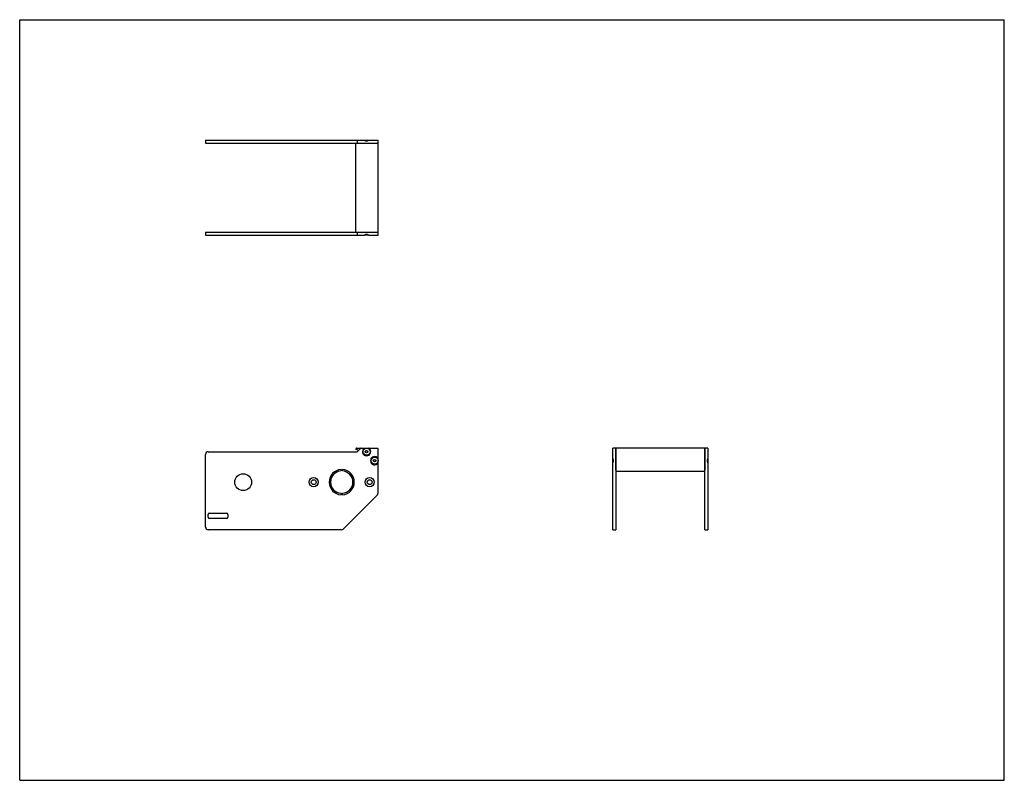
# Model space of a CAD drawing. Header units: inches. Extents: x 0 to 44, y 0 to 34.
import ezdxf

# ---------------------------------------------------------------- set-up
doc = ezdxf.new("R2010")
doc.units = ezdxf.units.IN
doc.header["$LTSCALE"] = 2.42
doc.header["$MEASUREMENT"] = 0
doc.layers.get('0').update_dxf_attribs({"linetype": 'CONTINUOUS'})
for name, color, linetype in [('350537_BL0', 7, 'CONTINUOUS'), ('350538_BL4', 7, 'CONTINUOUS'), ('350539_WW_350539_04_BL3', 7, 'CONTINUOUS'), ('9304XXM_930410M_BL1', 7, 'CONTINUOUS'), ('9304XXM_930410M_BL2', 7, 'CONTINUOUS'), ('9304XXM_930410M_BL5', 7, 'CONTINUOUS'), ('9304XXM_930410M_BL6', 7, 'CONTINUOUS')]:
    doc.layers.add(name, color=color, linetype=linetype)

# ---------------------------------------------------------------- blocks, each defined once
blk = doc.blocks.new('350537_BL0', base_point=(17.469, 17.847))
at = {"layer": '350537_BL0', "color": 7, "linetype": 'CONTINUOUS'}
for p, q in [((8.301, 24.498), (8.301, 24.373)), ((8.301, 24.498), (15.021, 24.498)), ((8.301, 24.373), (15.407, 24.373)), ((15.08, 24.498), (15.08, 24.373)), ((15.253, 24.498), (16.02, 24.498)), ((15.593, 24.373), (15.409, 24.373)), ((15.593, 24.373), (16.02, 24.373)), ((16.02, 24.373), (16.02, 24.498)), ((8.301, 11.322), (8.301, 14.562)), ((8.426, 14.687), (15.08, 14.687)), ((15.232, 14.839), (15.08, 14.687)), ((15.253, 14.848), (15.99, 14.848)), ((16.02, 12.854), (16.02, 14.818)), ((26.511, 14.381), (26.511, 14.848)), ((26.636, 14.848), (26.511, 14.848)), ((26.636, 14.848), (26.636, 11.197)), ((26.511, 14.195), (26.511, 14.381)), ((26.511, 11.197), (26.511, 14.195)), ((14.36, 13.89), (14.36, 13.827)), ((14.42, 13.827), (14.42, 13.89)), ((14.36, 12.829), (14.36, 12.766)), ((14.42, 12.766), (14.42, 12.829)), ((14.451, 11.233), (15.983, 12.766)), ((8.426, 11.757), (8.426, 11.887)), ((8.486, 11.947), (9.241, 11.947)), ((9.301, 11.887), (9.301, 11.757)), ((9.241, 11.697), (8.486, 11.697)), ((14.362, 11.197), (8.426, 11.197)), ((26.511, 11.197), (26.636, 11.197))]:
    blk.add_line(p, q, dxfattribs=at)
for centre, radius in [((9.986, 13.328), 0.375), ((13.14, 13.328), 0.205), ((13.14, 13.328), 0.108), ((15.64, 13.328), 0.205), ((15.64, 13.328), 0.108)]:
    blk.add_circle(centre, radius, dxfattribs=at)
for centre, radius, start, end in [((8.426, 14.562), 0.125, 90, 180), ((15.253, 14.818), 0.03, 90, 135), ((15.5, 14.688), 0.185, 120.1537, 59.8463), ((15.99, 14.818), 0.03, 0, 90), ((15.86, 14.288), 0.185, 30.1537, 329.8463), ((14.39, 13.328), 0.562, 93.0572, 266.9428), ((14.39, 13.328), 0.5, 93.4398, 266.5602), ((14.39, 13.328), 0.562, 273.0572, 86.9428), ((14.39, 13.328), 0.5, 273.4398, 86.5602), ((15.895, 12.854), 0.125, 315, 360), ((8.486, 11.887), 0.06, 90, 180), ((9.241, 11.887), 0.06, 0, 90), ((8.486, 11.757), 0.06, 180, 270), ((9.241, 11.757), 0.06, 270, 360), ((8.426, 11.322), 0.125, 180, 270), ((14.362, 11.322), 0.125, 270, 315)]:
    blk.add_arc(centre, radius, start, end, dxfattribs=at)
for points, knots in [([(15.445, 24.388), (15.442, 24.387), (15.429, 24.383), (15.416, 24.377), (15.407, 24.373)], [0, 0, 0, 0, 0.250206, 1, 1, 1, 1]), ([(15.555, 24.388), (15.546, 24.391), (15.533, 24.395), (15.514, 24.397), (15.5, 24.398), (15.486, 24.397), (15.467, 24.395), (15.454, 24.391), (15.445, 24.388)], [0, 0, 0, 0, 0.249889, 0.374895, 0.499996, 0.625095, 0.750099, 1, 1, 1, 1]), ([(15.593, 24.373), (15.584, 24.377), (15.571, 24.383), (15.558, 24.387), (15.555, 24.388)], [0, 0, 0, 0, 0.749795, 1, 1, 1, 1]), ([(26.527, 14.343), (26.526, 14.346), (26.522, 14.359), (26.516, 14.372), (26.511, 14.381)], [0, 0, 0, 0, 0.250154, 1, 1, 1, 1]), ([(26.511, 14.195), (26.516, 14.204), (26.522, 14.217), (26.526, 14.23), (26.527, 14.233)], [0, 0, 0, 0, 0.749849, 1, 1, 1, 1]), ([(26.537, 14.288), (26.537, 14.297), (26.535, 14.316), (26.53, 14.334), (26.527, 14.343)], [0, 0, 0, 0, 0.499985, 1, 1, 1, 1]), ([(26.527, 14.233), (26.53, 14.242), (26.535, 14.26), (26.537, 14.279), (26.537, 14.288)], [0, 0, 0, 0, 0.500025, 1, 1, 1, 1])]:
    blk.add_open_spline(points, degree=3, knots=knots, dxfattribs=at)
blk = doc.blocks.new('9304XXM_930410M_BL1', base_point=(15.5, 19.459))
at = {"layer": '9304XXM_930410M_BL1', "color": 7, "linetype": 'CONTINUOUS'}
for p, q in [((15.555, 24.388), (15.445, 24.388)), ((15.451, 14.716), (15.5, 14.745)), ((15.451, 14.659), (15.451, 14.716)), ((15.5, 14.631), (15.451, 14.659)), ((15.5, 14.745), (15.549, 14.716)), ((15.549, 14.659), (15.5, 14.631)), ((15.549, 14.716), (15.549, 14.659))]:
    blk.add_line(p, q, dxfattribs=at)
for radius in [0.157, 0.0568]:
    blk.add_circle((15.5, 14.688), radius, dxfattribs=at)
blk = doc.blocks.new('9304XXM_930410M_BL2', base_point=(21.115, 14.288))
at = {"layer": '9304XXM_930410M_BL2', "color": 7, "linetype": 'CONTINUOUS'}
for p, q in [((15.811, 14.316), (15.86, 14.345)), ((15.811, 14.259), (15.811, 14.316)), ((15.86, 14.231), (15.811, 14.259)), ((15.86, 14.345), (15.909, 14.316)), ((15.909, 14.259), (15.86, 14.231)), ((15.909, 14.316), (15.909, 14.259)), ((26.527, 14.233), (26.527, 14.343))]:
    blk.add_line(p, q, dxfattribs=at)
for radius in [0.157, 0.0568]:
    blk.add_circle((15.86, 14.288), radius, dxfattribs=at)
blk = doc.blocks.new('350539_WW_350539_04_BL3', base_point=(22.822, 21.145))
at = {"layer": '350539_WW_350539_04_BL3', "color": 7, "linetype": 'CONTINUOUS'}
for p, q in [((15.021, 28.484), (16.02, 28.484)), ((15.021, 24.498), (15.021, 28.484)), ((16.02, 24.498), (16.02, 28.484)), ((15.021, 24.498), (16.02, 24.498)), ((15.051, 14.848), (15.253, 14.848)), ((26.636, 13.867), (26.636, 14.848)), ((30.622, 14.848), (26.636, 14.848)), ((30.622, 14.848), (30.622, 13.867)), ((30.622, 13.807), (26.636, 13.807))]:
    blk.add_line(p, q, dxfattribs=at)
for centre, radius, start, end in [((15.051, 14.818), 0.03, 90, 246.0797), ((14.39, 13.328), 1.6, 62.2081, 66.0797)]:
    blk.add_arc(centre, radius, start, end, dxfattribs=at)
blk = doc.blocks.new('350538_BL4', base_point=(19.524, 19.903))
at = {"layer": '350538_BL4', "color": 7, "linetype": 'CONTINUOUS'}
for p, q in [((8.301, 28.609), (8.301, 28.484)), ((8.301, 28.609), (15.407, 28.609)), ((15.08, 28.609), (15.08, 28.484)), ((15.407, 28.609), (15.591, 28.609)), ((15.593, 28.609), (16.02, 28.609)), ((16.02, 28.484), (16.02, 28.609)), ((8.301, 28.484), (15.021, 28.484)), ((15.232, 28.484), (16.02, 28.484)), ((30.747, 14.848), (30.622, 14.848)), ((30.622, 11.197), (30.622, 14.848)), ((30.747, 14.848), (30.747, 14.381)), ((30.747, 14.381), (30.747, 14.195)), ((30.747, 14.195), (30.747, 11.197)), ((30.622, 11.197), (30.747, 11.197))]:
    blk.add_line(p, q, dxfattribs=at)
for points, knots in [([(15.407, 28.609), (15.416, 28.604), (15.429, 28.598), (15.442, 28.594), (15.445, 28.593)], [0, 0, 0, 0, 0.749794, 1, 1, 1, 1]), ([(15.555, 28.593), (15.558, 28.594), (15.571, 28.598), (15.584, 28.604), (15.593, 28.609)], [0, 0, 0, 0, 0.250205, 1, 1, 1, 1]), ([(15.445, 28.593), (15.454, 28.59), (15.467, 28.586), (15.486, 28.584), (15.5, 28.583), (15.514, 28.584), (15.533, 28.586), (15.546, 28.59), (15.555, 28.593)], [0, 0, 0, 0, 0.249901, 0.374905, 0.500004, 0.625105, 0.750111, 1, 1, 1, 1]), ([(30.732, 14.343), (30.729, 14.334), (30.724, 14.316), (30.722, 14.297), (30.722, 14.288)], [0, 0, 0, 0, 0.500015, 1, 1, 1, 1]), ([(30.722, 14.288), (30.722, 14.279), (30.724, 14.26), (30.729, 14.242), (30.732, 14.233)], [0, 0, 0, 0, 0.499975, 1, 1, 1, 1]), ([(30.747, 14.381), (30.743, 14.372), (30.737, 14.359), (30.733, 14.346), (30.732, 14.343)], [0, 0, 0, 0, 0.749846, 1, 1, 1, 1]), ([(30.732, 14.233), (30.733, 14.23), (30.737, 14.217), (30.743, 14.204), (30.747, 14.195)], [0, 0, 0, 0, 0.250151, 1, 1, 1, 1])]:
    blk.add_open_spline(points, degree=3, knots=knots, dxfattribs=at)
blk = doc.blocks.new('9304XXM_930410M_BL5', base_point=(15.5, 28.593))
at = {"layer": '9304XXM_930410M_BL5', "color": 7, "linetype": 'CONTINUOUS'}
blk.add_line((15.445, 28.593), (15.555, 28.593), dxfattribs=at)
blk = doc.blocks.new('9304XXM_930410M_BL6', base_point=(30.732, 14.288))
at = {"layer": '9304XXM_930410M_BL6', "color": 7, "linetype": 'CONTINUOUS'}
blk.add_line((30.732, 14.343), (30.732, 14.233), dxfattribs=at)

msp = doc.modelspace()

# ---------------------------------------------------------------- linework, layer by layer
at = {"color": 7, "linetype": 'CONTINUOUS'}
for p, q in [((0, 0), (0, 34)), ((0, 34), (44, 34)), ((44, 0), (44, 34)), ((0, 0), (44, 0))]:
    msp.add_line(p, q, dxfattribs=at)

# ---------------------------------------------------------------- block references
at = {"layer": '350537_BL0'}
msp.add_blockref('350537_BL0', (17.469, 17.847), dxfattribs=at)
at = {"layer": '350538_BL4'}
msp.add_blockref('350538_BL4', (19.524, 19.903), dxfattribs=at)
at = {"layer": '350539_WW_350539_04_BL3'}
msp.add_blockref('350539_WW_350539_04_BL3', (22.822, 21.145), dxfattribs=at)
at = {"layer": '9304XXM_930410M_BL1'}
msp.add_blockref('9304XXM_930410M_BL1', (15.5, 19.459), dxfattribs=at)
at = {"layer": '9304XXM_930410M_BL2'}
msp.add_blockref('9304XXM_930410M_BL2', (21.115, 14.288), dxfattribs=at)
at = {"layer": '9304XXM_930410M_BL5'}
msp.add_blockref('9304XXM_930410M_BL5', (15.5, 28.593), dxfattribs=at)
at = {"layer": '9304XXM_930410M_BL6'}
msp.add_blockref('9304XXM_930410M_BL6', (30.732, 14.288), dxfattribs=at)

doc.saveas('drawing.dxf')
